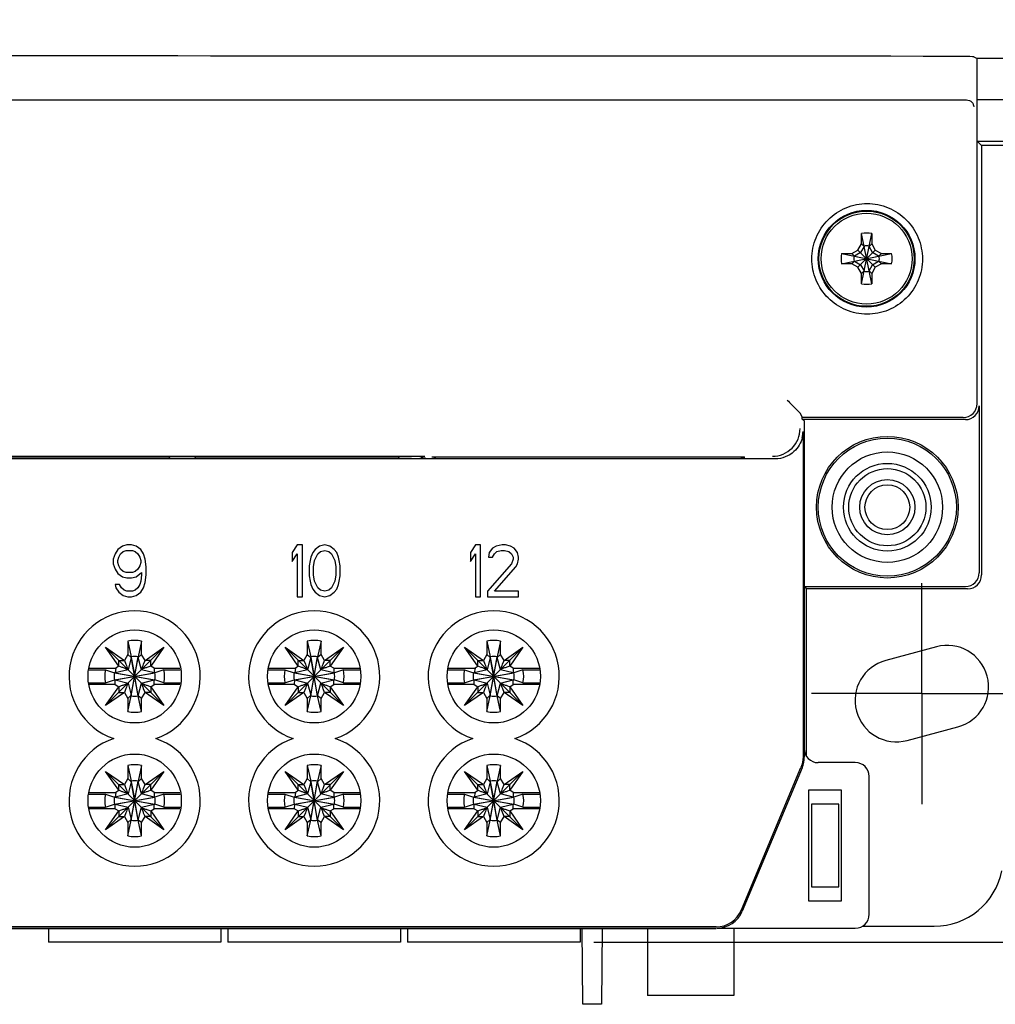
# Model space of a CAD drawing. Header units: millimetres. Extents: x 0 to 594, y 0 to 439.
# Tile 6 of 57: x 155 to 226, y 86 to 158. Entities that reach past the tile are written whole.
import ezdxf

# ---------------------------------------------------------------- set-up
doc = ezdxf.new("R2010")
doc.units = ezdxf.units.MM
doc.header["$LTSCALE"] = 32.67
doc.linetypes.add('CENTER', pattern=[0.6, 0.375, -0.075, 0.075, -0.075])
doc.layers.get('0').update_dxf_attribs({"linetype": 'CONTINUOUS'})
doc.layers.add('02___PRT_ALL_AXES', color=7, linetype='CONTINUOUS')
doc.layers.add('DEFAULT_1', color=7, linetype='CENTER')
doc.styles.get("Standard").update_dxf_attribs({"font": 'txt', "width": 0.8})
doc.dimstyles.new('DIMSTYLE_1', dxfattribs={"dimtxt": 2, "dimasz": 2, "dimexe": 0.18, "dimexo": 0.0625, "dimgap": 0.09, "dimtad": 1, "dimdsep": 46, "dimtxsty": 'Standard', "dimblk": '_FILLED', "dimblk1": '_FILLED', "dimblk2": '_FILLED', "dimcen": 0.09, "dimadec": 0, "dimazin": 0, "dimtp": 0.01, "dimtm": 0.01, "dimtfac": 1, "dimtofl": 0, "dimtmove": 0, "dimatfit": 3, "dimldrblk": '_FILLED', "dimfxl": 0, "dimtolj": 1, "dimarcsym": 0})

# ---------------------------------------------------------------- blocks, each defined once
blk = doc.blocks.new('_FILLED')
at = {"color": 0, "linetype": 'ByBlock'}
blk.add_solid([(0, 0), (-1, 0.25), (-1, -0.25)], dxfattribs=at)
blk = doc.blocks.new('*D37')
at = {"color": 2, "linetype": 'Continuous'}
for p, q in [((191.375, 221.886), (244.155, 221.886)), ((243.155, 221.886), (243.155, 156.386)), ((243.155, 90.886), (243.155, 156.386)), ((196.625, 90.886), (244.155, 90.886))]:
    blk.add_line(p, q, dxfattribs=at)
at = {"color": 2, "linetype": 'Continuous', "xscale": 2, "yscale": 2, "zscale": 2}
for p, rotation in [((243.155, 221.886), 90), ((243.155, 90.886), 270)]:
    blk.add_blockref('_FILLED', p, dxfattribs=dict(at, rotation=rotation))
at = {"color": 2, "linetype": 'Continuous', "insert": (240.655, 156.386), "char_height": 2, "width": 4.8, "attachment_point": 2, "rotation": 90, "line_spacing_factor": 0.9}
blk.add_mtext('131', dxfattribs=at)

msp = doc.modelspace()

# ---------------------------------------------------------------- linework, layer by layer
at = {"color": 7, "linetype": 'Continuous'}
for p, q in [((224.139, 155.004), (224.375, 154.886)), ((230.875, 154.886), (224.375, 154.886)), ((224.375, 129.886), (224.375, 154.886)), ((67.145, 151.886), (223.606, 151.886)), ((228.375, 151.886), (224.375, 151.886)), ((224.375, 148.886), (228.375, 148.886)), ((224.692, 148.57), (224.375, 148.886)), ((228.375, 148.57), (224.692, 148.57)), ((224.692, 148.57), (224.692, 117.478)), ((216.005, 141.459), (216.005, 142.199)), ((216.745, 138.574), (216.005, 142.199)), ((216.005, 138.574), (216.745, 142.199)), ((216.745, 142.199), (216.745, 141.459)), ((215.748, 141.014), (216.005, 141.459)), ((216.19, 141.256), (215.94, 140.822)), ((216.005, 141.459), (216.19, 141.256)), ((216.19, 141.293), (216.19, 141.256)), ((216.56, 139.517), (216.19, 141.256)), ((216.19, 139.517), (216.56, 141.256)), ((216.745, 141.459), (216.56, 141.256)), ((216.56, 141.256), (216.56, 141.293)), ((216.811, 140.822), (216.56, 141.256)), ((216.745, 141.459), (217.002, 141.014)), ((214.563, 140.016), (218.188, 140.756)), ((214.563, 140.756), (215.303, 140.756)), ((214.563, 140.756), (218.188, 140.016)), ((215.303, 140.756), (215.748, 141.014)), ((215.303, 140.756), (215.506, 140.571)), ((215.506, 140.571), (215.469, 140.571)), ((215.94, 140.822), (215.506, 140.571)), ((215.506, 140.201), (217.245, 140.571)), ((215.506, 140.571), (217.245, 140.201)), ((215.748, 141.014), (217.002, 139.759)), ((215.748, 139.759), (217.002, 141.014)), ((217.245, 140.571), (216.811, 140.822)), ((217.002, 141.014), (217.448, 140.756)), ((217.448, 140.756), (217.245, 140.571)), ((217.282, 140.571), (217.245, 140.571)), ((217.448, 140.756), (218.188, 140.756)), ((215.303, 140.016), (214.563, 140.016)), ((215.303, 140.016), (215.506, 140.201)), ((215.748, 139.759), (215.303, 140.016)), ((215.469, 140.201), (215.506, 140.201)), ((215.506, 140.201), (215.94, 139.951)), ((215.94, 139.951), (216.19, 139.517)), ((216.56, 139.517), (216.811, 139.951)), ((216.811, 139.951), (217.245, 140.201)), ((217.448, 140.016), (217.002, 139.759)), ((217.245, 140.201), (217.282, 140.201)), ((217.448, 140.016), (217.245, 140.201)), ((218.188, 140.016), (217.448, 140.016)), ((216.005, 139.314), (215.748, 139.759)), ((216.005, 139.314), (216.19, 139.517)), ((216.005, 138.574), (216.005, 139.314)), ((216.19, 139.517), (216.19, 139.48)), ((216.745, 139.314), (216.56, 139.517)), ((216.56, 139.48), (216.56, 139.517)), ((217.002, 139.759), (216.745, 139.314)), ((216.745, 139.314), (216.745, 138.574)), ((211.56, 129.2), (211.716, 128.886)), ((224.534, 129.728), (224.534, 117.636)), ((223.375, 128.886), (211.716, 128.886)), ((211.716, 128.77), (211.716, 128.886)), ((211.875, 128.612), (211.716, 128.77)), ((223.534, 128.728), (211.759, 128.728)), ((211.875, 104.886), (211.875, 128.612)), ((211.771, 127.869), (211.771, 104.307)), ((184.909, 125.886), (80.98, 125.886)), ((150.17, 126.087), (183.449, 126.087)), ((183.425, 125.923), (150.225, 125.923)), ((165.825, 125.936), (151.225, 125.936)), ((165.825, 125.936), (165.976, 126.087)), ((167.825, 125.936), (167.675, 126.087)), ((182.425, 125.936), (167.825, 125.936)), ((182.576, 126.087), (182.425, 125.936)), ((184.909, 126.008), (184.9, 126.008)), ((184.9, 125.903), (207.55, 125.903)), ((207.541, 126.008), (184.909, 126.008)), ((207.541, 126.008), (207.55, 126.008)), ((209.771, 125.886), (207.541, 125.886)), ((162.151, 119.335), (161.951, 119.016)), ((162.483, 119.574), (162.151, 119.335)), ((162.35, 119.016), (162.55, 119.175)), ((162.816, 119.654), (162.483, 119.574)), ((162.55, 119.175), (162.749, 119.255)), ((162.749, 119.255), (163.215, 119.255)), ((163.148, 119.654), (162.816, 119.654)), ((163.48, 119.574), (163.148, 119.654)), ((163.215, 119.255), (163.414, 119.175)), ((163.414, 119.175), (163.613, 119.016)), ((163.813, 119.335), (163.48, 119.574)), ((164.012, 119.016), (163.813, 119.335)), ((175.148, 119.654), (174.775, 119.095)), ((174.775, 119.095), (174.775, 118.457)), ((175.52, 119.654), (175.148, 119.654)), ((175.52, 115.904), (175.52, 119.654)), ((176.265, 119.095), (176.141, 118.776)), ((176.451, 119.335), (176.265, 119.095)), ((176.761, 119.574), (176.451, 119.335)), ((176.637, 119.016), (176.823, 119.175)), ((177.133, 119.654), (176.761, 119.574)), ((176.823, 119.175), (177.133, 119.255)), ((177.506, 119.574), (177.133, 119.654)), ((177.133, 119.255), (177.444, 119.175)), ((177.444, 119.175), (177.63, 119.016)), ((177.816, 119.335), (177.506, 119.574)), ((178.002, 119.095), (177.816, 119.335)), ((178.126, 118.776), (178.002, 119.095)), ((188.055, 119.654), (187.683, 119.095)), ((187.683, 119.095), (187.683, 118.457)), ((188.428, 119.654), (188.055, 119.654)), ((188.428, 115.904), (188.428, 119.654)), ((189.048, 119.095), (188.986, 118.776)), ((189.297, 119.415), (189.048, 119.095)), ((189.545, 119.574), (189.297, 119.415)), ((189.421, 119.016), (189.607, 119.175)), ((189.979, 119.654), (189.545, 119.574)), ((189.607, 119.175), (189.917, 119.255)), ((189.917, 119.255), (190.165, 119.255)), ((190.227, 119.654), (189.979, 119.654)), ((190.165, 119.255), (190.476, 119.175)), ((190.6, 119.574), (190.227, 119.654)), ((190.476, 119.175), (190.662, 119.016)), ((190.848, 119.415), (190.6, 119.574)), ((191.096, 119.095), (190.848, 119.415)), ((191.158, 118.776), (191.096, 119.095)), ((161.951, 119.016), (161.818, 118.617)), ((161.818, 118.617), (161.818, 118.297)), ((162.151, 118.537), (162.217, 118.776)), ((162.151, 118.377), (162.151, 118.537)), ((162.217, 118.138), (162.151, 118.377)), ((162.217, 118.776), (162.35, 119.016)), ((163.613, 119.016), (163.746, 118.776)), ((163.746, 118.776), (163.813, 118.537)), ((163.813, 118.377), (163.746, 118.138)), ((163.813, 118.537), (163.813, 118.377)), ((164.145, 118.617), (164.012, 119.016)), ((164.212, 118.058), (164.145, 118.617)), ((174.775, 118.457), (175.148, 119.016)), ((175.148, 119.016), (175.148, 115.904)), ((176.078, 118.537), (176.016, 118.138)), ((176.141, 118.776), (176.078, 118.537)), ((176.327, 118.058), (176.389, 118.537)), ((176.389, 118.537), (176.637, 119.016)), ((177.63, 119.016), (177.878, 118.537)), ((177.878, 118.537), (177.94, 118.058)), ((178.188, 118.537), (178.126, 118.776)), ((178.25, 118.138), (178.188, 118.537)), ((187.683, 118.457), (188.055, 119.016)), ((188.055, 119.016), (188.055, 115.904)), ((188.986, 118.776), (189.297, 118.776)), ((189.297, 118.776), (189.421, 119.016)), ((190.662, 119.016), (190.786, 118.776)), ((190.786, 118.617), (190.662, 118.297)), ((190.786, 118.776), (190.786, 118.617)), ((191.096, 118.297), (191.158, 118.617)), ((191.158, 118.617), (191.158, 118.776)), ((161.818, 118.297), (161.951, 117.899)), ((161.951, 117.899), (162.151, 117.579)), ((162.35, 117.899), (162.217, 118.138)), ((162.55, 117.739), (162.35, 117.899)), ((162.749, 117.659), (162.55, 117.739)), ((163.215, 117.659), (162.749, 117.659)), ((163.414, 117.739), (163.215, 117.659)), ((163.613, 117.899), (163.414, 117.739)), ((163.48, 117.34), (163.879, 117.659)), ((163.746, 118.138), (163.613, 117.899)), ((163.879, 117.659), (163.879, 117.5)), ((164.212, 117.5), (164.212, 118.058)), ((176.016, 118.138), (176.016, 117.42)), ((176.327, 117.5), (176.327, 118.058)), ((177.94, 118.058), (177.94, 117.5)), ((178.25, 117.42), (178.25, 118.138)), ((190.662, 118.297), (188.924, 116.303)), ((189.421, 116.303), (190.972, 118.058)), ((190.972, 118.058), (191.096, 118.297)), ((162.151, 117.579), (162.483, 117.34)), ((162.483, 117.34), (162.816, 117.26)), ((162.816, 117.26), (163.148, 117.26)), ((163.148, 117.26), (163.48, 117.34)), ((163.813, 117.021), (163.746, 116.782)), ((163.879, 117.5), (163.813, 117.021)), ((164.145, 116.941), (164.212, 117.5)), ((176.016, 117.42), (176.078, 117.021)), ((176.078, 117.021), (176.141, 116.782)), ((176.389, 117.021), (176.327, 117.5)), ((176.637, 116.542), (176.389, 117.021)), ((177.878, 117.021), (177.63, 116.542)), ((177.94, 117.5), (177.878, 117.021)), ((178.126, 116.782), (178.188, 117.021)), ((178.188, 117.021), (178.25, 117.42)), ((162.284, 116.782), (161.951, 116.782)), ((161.951, 116.782), (162.018, 116.542)), ((162.018, 116.542), (162.217, 116.223)), ((162.417, 116.542), (162.284, 116.782)), ((162.616, 116.383), (162.417, 116.542)), ((162.816, 116.303), (162.616, 116.383)), ((163.215, 116.303), (162.816, 116.303)), ((163.414, 116.383), (163.215, 116.303)), ((163.613, 116.542), (163.414, 116.383)), ((163.746, 116.782), (163.613, 116.542)), ((163.813, 116.223), (164.012, 116.542)), ((164.012, 116.542), (164.145, 116.941)), ((176.141, 116.782), (176.265, 116.462)), ((176.265, 116.462), (176.451, 116.223)), ((176.823, 116.383), (176.637, 116.542)), ((177.133, 116.303), (176.823, 116.383)), ((177.444, 116.383), (177.133, 116.303)), ((177.63, 116.542), (177.444, 116.383)), ((177.816, 116.223), (178.002, 116.462)), ((178.002, 116.462), (178.126, 116.782)), ((188.924, 116.303), (188.924, 115.904)), ((191.158, 116.303), (189.421, 116.303)), ((191.158, 115.904), (191.158, 116.303)), ((211.875, 116.636), (223.534, 116.636)), ((211.875, 116.636), (212.033, 116.478)), ((223.692, 116.478), (212.033, 116.478)), ((212.033, 104.385), (212.033, 116.478)), ((162.217, 116.223), (162.55, 115.984)), ((162.55, 115.984), (162.882, 115.904)), ((162.882, 115.904), (163.148, 115.904)), ((163.148, 115.904), (163.48, 115.984)), ((163.48, 115.984), (163.813, 116.223)), ((175.148, 115.904), (175.52, 115.904)), ((176.451, 116.223), (176.761, 115.984)), ((176.761, 115.984), (177.133, 115.904)), ((177.133, 115.904), (177.506, 115.984)), ((177.506, 115.984), (177.816, 116.223)), ((188.055, 115.904), (188.428, 115.904)), ((188.924, 115.904), (191.158, 115.904)), ((162.875, 112.688), (163.125, 111.555)), ((162.875, 112.688), (162.875, 111.728)), ((163.875, 112.688), (163.625, 111.555)), ((163.875, 111.728), (163.875, 112.688)), ((175.875, 112.688), (176.125, 111.555)), ((175.875, 112.688), (175.875, 111.728)), ((176.875, 112.688), (176.625, 111.555)), ((176.875, 111.728), (176.875, 112.688)), ((188.875, 112.688), (189.125, 111.555)), ((188.875, 112.688), (188.875, 111.728)), ((189.875, 112.688), (189.625, 111.555)), ((189.875, 111.728), (189.875, 112.688)), ((161.261, 112.251), (162.626, 111.295)), ((161.261, 112.251), (165.49, 108.022)), ((162.216, 110.886), (161.261, 112.251)), ((161.261, 108.022), (165.49, 112.251)), ((164.125, 111.295), (165.49, 112.251)), ((165.49, 112.251), (164.534, 110.886)), ((174.261, 112.251), (175.626, 111.295)), ((174.261, 112.251), (178.49, 108.022)), ((175.216, 110.886), (174.261, 112.251)), ((174.261, 108.022), (178.49, 112.251)), ((177.125, 111.295), (178.49, 112.251)), ((178.49, 112.251), (177.534, 110.886)), ((187.261, 112.251), (188.626, 111.295)), ((187.261, 112.251), (191.49, 108.022)), ((188.216, 110.886), (187.261, 112.251)), ((187.261, 108.022), (191.49, 112.251)), ((190.125, 111.295), (191.49, 112.251)), ((191.49, 112.251), (190.534, 110.886)), ((221.434, 112.276), (217.764, 111.292)), ((162.216, 111.295), (162.626, 111.295)), ((162.216, 110.886), (162.216, 111.295)), ((162.875, 111.728), (162.626, 111.295)), ((162.626, 111.295), (162.737, 111.016)), ((162.875, 111.728), (163.125, 111.505)), ((163.125, 111.505), (162.894, 110.618)), ((163.625, 108.718), (163.125, 111.555)), ((163.125, 111.555), (163.125, 111.505)), ((163.125, 108.718), (163.625, 111.555)), ((163.125, 111.505), (163.375, 110.136)), ((163.125, 108.768), (163.625, 111.505)), ((163.875, 111.728), (163.625, 111.505)), ((163.625, 111.505), (163.625, 111.555)), ((163.857, 110.618), (163.625, 111.505)), ((164.125, 111.295), (163.875, 111.728)), ((164.014, 111.016), (164.125, 111.295)), ((164.534, 111.295), (164.125, 111.295)), ((164.534, 110.886), (164.534, 111.295)), ((175.216, 111.295), (175.626, 111.295)), ((175.216, 110.886), (175.216, 111.295)), ((175.875, 111.728), (175.626, 111.295)), ((175.626, 111.295), (175.737, 111.016)), ((175.875, 111.728), (176.125, 111.505)), ((176.125, 111.505), (175.894, 110.618)), ((176.625, 108.718), (176.125, 111.555)), ((176.125, 111.555), (176.125, 111.505)), ((176.125, 108.718), (176.625, 111.555)), ((176.125, 111.505), (176.375, 110.136)), ((176.125, 108.768), (176.625, 111.505)), ((176.875, 111.728), (176.625, 111.505)), ((176.625, 111.505), (176.625, 111.555)), ((176.857, 110.618), (176.625, 111.505)), ((177.125, 111.295), (176.875, 111.728)), ((177.014, 111.016), (177.125, 111.295)), ((177.534, 111.295), (177.125, 111.295)), ((177.534, 110.886), (177.534, 111.295)), ((188.216, 111.295), (188.626, 111.295)), ((188.216, 110.886), (188.216, 111.295)), ((188.875, 111.728), (188.626, 111.295)), ((188.626, 111.295), (188.737, 111.016)), ((188.875, 111.728), (189.125, 111.505)), ((189.125, 111.505), (188.894, 110.618)), ((189.625, 108.718), (189.125, 111.555)), ((189.125, 111.555), (189.125, 111.505)), ((189.125, 108.718), (189.625, 111.555)), ((189.125, 111.505), (189.375, 110.136)), ((189.125, 108.768), (189.625, 111.505)), ((189.875, 111.728), (189.625, 111.505)), ((189.625, 111.505), (189.625, 111.555)), ((189.857, 110.618), (189.625, 111.505)), ((190.125, 111.295), (189.875, 111.728)), ((190.014, 111.016), (190.125, 111.295)), ((190.534, 111.295), (190.125, 111.295)), ((190.534, 110.886), (190.534, 111.295)), ((160.074, 110.601), (161.259, 110.601)), ((160.095, 110.736), (162.021, 110.736)), ((161.259, 110.601), (161.912, 110.386)), ((162.021, 110.736), (161.962, 110.386)), ((162.894, 110.618), (161.962, 110.386)), ((162.236, 110.878), (162.021, 110.736)), ((162.471, 110.785), (162.216, 110.886)), ((164.788, 110.386), (163.857, 110.618)), ((164.534, 110.886), (164.324, 110.803)), ((164.794, 110.736), (164.534, 110.886)), ((164.794, 110.736), (164.788, 110.386)), ((164.794, 110.736), (166.655, 110.736)), ((165.491, 110.601), (164.838, 110.386)), ((165.491, 110.601), (166.677, 110.601)), ((173.074, 110.601), (174.259, 110.601)), ((173.095, 110.736), (175.021, 110.736)), ((174.259, 110.601), (174.912, 110.386)), ((175.021, 110.736), (174.962, 110.386)), ((175.894, 110.618), (174.962, 110.386)), ((175.236, 110.878), (175.021, 110.736)), ((175.471, 110.785), (175.216, 110.886)), ((177.788, 110.386), (176.857, 110.618)), ((177.534, 110.886), (177.324, 110.803)), ((177.794, 110.736), (177.534, 110.886)), ((177.794, 110.736), (177.788, 110.386)), ((177.794, 110.736), (179.655, 110.736)), ((178.491, 110.601), (177.838, 110.386)), ((178.491, 110.601), (179.677, 110.601)), ((186.074, 110.601), (187.259, 110.601)), ((186.095, 110.736), (188.021, 110.736)), ((187.259, 110.601), (187.912, 110.386)), ((188.021, 110.736), (187.962, 110.386)), ((188.894, 110.618), (187.962, 110.386)), ((188.236, 110.878), (188.021, 110.736)), ((188.471, 110.785), (188.216, 110.886)), ((190.788, 110.386), (189.857, 110.618)), ((190.534, 110.886), (190.324, 110.803)), ((190.794, 110.736), (190.534, 110.886)), ((190.794, 110.736), (190.788, 110.386)), ((190.794, 110.736), (192.655, 110.736)), ((191.491, 110.601), (190.838, 110.386)), ((191.491, 110.601), (192.677, 110.601)), ((161.259, 109.672), (161.912, 109.886)), ((161.912, 109.886), (164.838, 110.386)), ((161.962, 110.386), (161.912, 110.386)), ((161.912, 110.386), (164.838, 109.886)), ((161.912, 109.886), (161.962, 109.886)), ((161.957, 109.536), (161.962, 109.886)), ((161.962, 109.886), (164.788, 110.386)), ((161.962, 110.386), (164.788, 109.886)), ((161.962, 109.886), (162.894, 109.655)), ((163.625, 108.723), (163.375, 110.136)), ((163.857, 109.655), (164.788, 109.886)), ((164.838, 110.386), (164.788, 110.386)), ((164.788, 109.886), (164.838, 109.886)), ((164.794, 109.536), (164.788, 109.886)), ((165.491, 109.672), (164.838, 109.886)), ((174.259, 109.672), (174.912, 109.886)), ((174.912, 109.886), (177.838, 110.386)), ((174.962, 110.386), (174.912, 110.386)), ((174.912, 110.386), (177.838, 109.886)), ((174.912, 109.886), (174.962, 109.886)), ((174.957, 109.536), (174.962, 109.886)), ((174.962, 109.886), (177.788, 110.386)), ((174.962, 110.386), (177.788, 109.886)), ((174.962, 109.886), (175.894, 109.655)), ((176.625, 108.723), (176.375, 110.136)), ((176.857, 109.655), (177.788, 109.886)), ((177.838, 110.386), (177.788, 110.386)), ((177.788, 109.886), (177.838, 109.886)), ((177.794, 109.536), (177.788, 109.886)), ((178.491, 109.672), (177.838, 109.886)), ((187.259, 109.672), (187.912, 109.886)), ((187.912, 109.886), (190.838, 110.386)), ((187.962, 110.386), (187.912, 110.386)), ((187.912, 110.386), (190.838, 109.886)), ((187.912, 109.886), (187.962, 109.886)), ((187.957, 109.536), (187.962, 109.886)), ((187.962, 109.886), (190.788, 110.386)), ((187.962, 110.386), (190.788, 109.886)), ((187.962, 109.886), (188.894, 109.655)), ((189.625, 108.723), (189.375, 110.136)), ((189.857, 109.655), (190.788, 109.886)), ((190.838, 110.386), (190.788, 110.386)), ((190.788, 109.886), (190.838, 109.886)), ((190.794, 109.536), (190.788, 109.886)), ((191.491, 109.672), (190.838, 109.886)), ((160.074, 109.672), (161.259, 109.672)), ((161.957, 109.536), (160.095, 109.536)), ((161.261, 108.022), (162.216, 109.387)), ((161.957, 109.536), (162.216, 109.387)), ((162.216, 109.387), (162.427, 109.47)), ((162.216, 109.387), (162.216, 108.978)), ((162.737, 109.257), (162.626, 108.978)), ((162.894, 109.655), (163.125, 108.768)), ((163.625, 108.723), (163.857, 109.655)), ((164.125, 108.978), (164.023, 109.235)), ((164.324, 109.47), (164.534, 109.387)), ((164.534, 109.387), (164.794, 109.536)), ((164.534, 109.387), (165.49, 108.022)), ((164.534, 109.387), (164.534, 108.978)), ((166.655, 109.536), (164.794, 109.536)), ((165.491, 109.672), (166.677, 109.672)), ((173.074, 109.672), (174.259, 109.672)), ((174.957, 109.536), (173.095, 109.536)), ((174.261, 108.022), (175.216, 109.387)), ((174.957, 109.536), (175.216, 109.387)), ((175.216, 109.387), (175.427, 109.47)), ((175.216, 109.387), (175.216, 108.978)), ((175.737, 109.257), (175.626, 108.978)), ((175.894, 109.655), (176.125, 108.768)), ((176.625, 108.723), (176.857, 109.655)), ((177.125, 108.978), (177.023, 109.235)), ((177.324, 109.47), (177.534, 109.387)), ((177.534, 109.387), (177.794, 109.536)), ((177.534, 109.387), (178.49, 108.022)), ((177.534, 109.387), (177.534, 108.978)), ((179.655, 109.536), (177.794, 109.536)), ((178.491, 109.672), (179.677, 109.672)), ((186.074, 109.672), (187.259, 109.672)), ((187.957, 109.536), (186.095, 109.536)), ((187.261, 108.022), (188.216, 109.387)), ((187.957, 109.536), (188.216, 109.387)), ((188.216, 109.387), (188.427, 109.47)), ((188.216, 109.387), (188.216, 108.978)), ((188.737, 109.257), (188.626, 108.978)), ((188.894, 109.655), (189.125, 108.768)), ((189.625, 108.723), (189.857, 109.655)), ((190.125, 108.978), (190.023, 109.235)), ((190.324, 109.47), (190.534, 109.387)), ((190.534, 109.387), (190.794, 109.536)), ((190.534, 109.387), (191.49, 108.022)), ((190.534, 109.387), (190.534, 108.978)), ((192.655, 109.536), (190.794, 109.536)), ((191.491, 109.672), (192.677, 109.672)), ((162.626, 108.978), (161.261, 108.022)), ((162.216, 108.978), (162.626, 108.978)), ((162.626, 108.978), (162.875, 108.545)), ((162.875, 108.545), (163.125, 108.768)), ((162.875, 107.585), (163.125, 108.718)), ((162.875, 108.545), (162.875, 107.585)), ((163.125, 108.768), (163.125, 108.718)), ((163.875, 108.545), (163.625, 108.723)), ((163.625, 108.718), (163.625, 108.723)), ((163.875, 107.585), (163.625, 108.718)), ((163.875, 108.545), (164.125, 108.978)), ((163.875, 107.585), (163.875, 108.545)), ((164.534, 108.978), (164.125, 108.978)), ((165.49, 108.022), (164.125, 108.978)), ((175.626, 108.978), (174.261, 108.022)), ((175.216, 108.978), (175.626, 108.978)), ((175.626, 108.978), (175.875, 108.545)), ((175.875, 108.545), (176.125, 108.768)), ((175.875, 107.585), (176.125, 108.718)), ((175.875, 108.545), (175.875, 107.585)), ((176.125, 108.768), (176.125, 108.718)), ((176.875, 108.545), (176.625, 108.723)), ((176.625, 108.718), (176.625, 108.723)), ((176.875, 107.585), (176.625, 108.718)), ((176.875, 108.545), (177.125, 108.978)), ((176.875, 107.585), (176.875, 108.545)), ((177.534, 108.978), (177.125, 108.978)), ((178.49, 108.022), (177.125, 108.978)), ((188.626, 108.978), (187.261, 108.022)), ((188.216, 108.978), (188.626, 108.978)), ((188.626, 108.978), (188.875, 108.545)), ((188.875, 108.545), (189.125, 108.768)), ((188.875, 107.585), (189.125, 108.718)), ((188.875, 108.545), (188.875, 107.585)), ((189.125, 108.768), (189.125, 108.718)), ((189.875, 108.545), (189.625, 108.723)), ((189.625, 108.718), (189.625, 108.723)), ((189.875, 107.585), (189.625, 108.718)), ((189.875, 108.545), (190.125, 108.978)), ((189.875, 107.585), (189.875, 108.545)), ((190.534, 108.978), (190.125, 108.978)), ((191.49, 108.022), (190.125, 108.978)), ((219.316, 105.497), (222.987, 106.48)), ((211.858, 104.89), (211.858, 104.29)), ((162.875, 103.688), (163.125, 102.555)), ((162.875, 103.688), (162.875, 102.728)), ((163.875, 103.688), (163.625, 102.555)), ((163.875, 102.728), (163.875, 103.688)), ((175.875, 103.688), (176.125, 102.555)), ((175.875, 103.688), (175.875, 102.728)), ((176.875, 103.688), (176.625, 102.555)), ((176.875, 102.728), (176.875, 103.688)), ((188.875, 103.688), (189.125, 102.555)), ((188.875, 103.688), (188.875, 102.728)), ((189.875, 103.688), (189.625, 102.555)), ((189.875, 102.728), (189.875, 103.688)), ((207.318, 93.222), (211.617, 103.538)), ((211.704, 103.521), (207.376, 93.135)), ((215.558, 103.89), (212.858, 103.89)), ((161.261, 103.251), (162.626, 102.295)), ((161.261, 103.251), (165.49, 99.022)), ((162.216, 101.886), (161.261, 103.251)), ((161.261, 99.022), (165.49, 103.251)), ((162.875, 102.728), (162.626, 102.295)), ((162.875, 102.728), (163.125, 102.505)), ((163.875, 102.728), (163.625, 102.505)), ((164.125, 102.295), (163.875, 102.728)), ((164.125, 102.295), (165.49, 103.251)), ((165.49, 103.251), (164.534, 101.886)), ((174.261, 103.251), (175.626, 102.295)), ((174.261, 103.251), (178.49, 99.022)), ((175.216, 101.886), (174.261, 103.251)), ((174.261, 99.022), (178.49, 103.251)), ((175.875, 102.728), (175.626, 102.295)), ((175.875, 102.728), (176.125, 102.505)), ((176.875, 102.728), (176.625, 102.505)), ((177.125, 102.295), (176.875, 102.728)), ((177.125, 102.295), (178.49, 103.251)), ((178.49, 103.251), (177.534, 101.886)), ((187.261, 103.251), (188.626, 102.295)), ((187.261, 103.251), (191.49, 99.022)), ((188.216, 101.886), (187.261, 103.251)), ((187.261, 99.022), (191.49, 103.251)), ((188.875, 102.728), (188.626, 102.295)), ((188.875, 102.728), (189.125, 102.505)), ((189.875, 102.728), (189.625, 102.505)), ((190.125, 102.295), (189.875, 102.728)), ((190.125, 102.295), (191.49, 103.251)), ((191.49, 103.251), (190.534, 101.886)), ((216.558, 92.904), (216.558, 102.89)), ((162.216, 102.295), (162.626, 102.295)), ((162.216, 101.886), (162.216, 102.295)), ((162.626, 102.295), (162.737, 102.016)), ((163.125, 102.505), (162.894, 101.618)), ((163.625, 99.718), (163.125, 102.555)), ((163.125, 102.555), (163.125, 102.505)), ((163.125, 99.718), (163.625, 102.555)), ((163.125, 102.505), (163.375, 101.136)), ((163.125, 99.768), (163.625, 102.505)), ((163.625, 102.505), (163.625, 102.555)), ((163.857, 101.618), (163.625, 102.505)), ((164.014, 102.016), (164.125, 102.295)), ((164.534, 102.295), (164.125, 102.295)), ((164.534, 101.886), (164.534, 102.295)), ((175.216, 102.295), (175.626, 102.295)), ((175.216, 101.886), (175.216, 102.295)), ((175.626, 102.295), (175.737, 102.016)), ((176.125, 102.505), (175.894, 101.618)), ((176.625, 99.718), (176.125, 102.555)), ((176.125, 102.555), (176.125, 102.505)), ((176.125, 99.718), (176.625, 102.555)), ((176.125, 102.505), (176.375, 101.136)), ((176.125, 99.768), (176.625, 102.505)), ((176.625, 102.505), (176.625, 102.555)), ((176.857, 101.618), (176.625, 102.505)), ((177.014, 102.016), (177.125, 102.295)), ((177.534, 102.295), (177.125, 102.295)), ((177.534, 101.886), (177.534, 102.295)), ((188.216, 102.295), (188.626, 102.295)), ((188.216, 101.886), (188.216, 102.295)), ((188.626, 102.295), (188.737, 102.016)), ((189.125, 102.505), (188.894, 101.618)), ((189.625, 99.718), (189.125, 102.555)), ((189.125, 102.555), (189.125, 102.505)), ((189.125, 99.718), (189.625, 102.555)), ((189.125, 102.505), (189.375, 101.136)), ((189.125, 99.768), (189.625, 102.505)), ((189.625, 102.505), (189.625, 102.555)), ((189.857, 101.618), (189.625, 102.505)), ((190.014, 102.016), (190.125, 102.295)), ((190.534, 102.295), (190.125, 102.295)), ((190.534, 101.886), (190.534, 102.295)), ((160.074, 101.601), (161.259, 101.601)), ((160.095, 101.736), (162.021, 101.736)), ((161.259, 101.601), (161.912, 101.386)), ((161.912, 100.886), (164.838, 101.386)), ((161.962, 101.386), (161.912, 101.386)), ((161.912, 101.386), (164.838, 100.886)), ((162.021, 101.736), (161.962, 101.386)), ((162.894, 101.618), (161.962, 101.386)), ((161.962, 100.886), (164.788, 101.386)), ((161.962, 101.386), (164.788, 100.886)), ((162.236, 101.878), (162.021, 101.736)), ((162.471, 101.785), (162.216, 101.886)), ((164.788, 101.386), (163.857, 101.618)), ((164.534, 101.886), (164.324, 101.803)), ((164.794, 101.736), (164.534, 101.886)), ((164.794, 101.736), (164.788, 101.386)), ((164.838, 101.386), (164.788, 101.386)), ((164.794, 101.736), (166.655, 101.736)), ((165.491, 101.601), (164.838, 101.386)), ((165.491, 101.601), (166.677, 101.601)), ((173.074, 101.601), (174.259, 101.601)), ((173.095, 101.736), (175.021, 101.736)), ((174.259, 101.601), (174.912, 101.386)), ((174.912, 100.886), (177.838, 101.386)), ((174.962, 101.386), (174.912, 101.386)), ((174.912, 101.386), (177.838, 100.886)), ((175.021, 101.736), (174.962, 101.386)), ((175.894, 101.618), (174.962, 101.386)), ((174.962, 100.886), (177.788, 101.386)), ((174.962, 101.386), (177.788, 100.886)), ((175.236, 101.878), (175.021, 101.736)), ((175.471, 101.785), (175.216, 101.886)), ((177.788, 101.386), (176.857, 101.618)), ((177.534, 101.886), (177.324, 101.803)), ((177.794, 101.736), (177.534, 101.886)), ((177.794, 101.736), (177.788, 101.386)), ((177.838, 101.386), (177.788, 101.386)), ((177.794, 101.736), (179.655, 101.736)), ((178.491, 101.601), (177.838, 101.386)), ((178.491, 101.601), (179.677, 101.601)), ((186.074, 101.601), (187.259, 101.601)), ((186.095, 101.736), (188.021, 101.736)), ((187.259, 101.601), (187.912, 101.386)), ((187.912, 100.886), (190.838, 101.386)), ((187.962, 101.386), (187.912, 101.386)), ((187.912, 101.386), (190.838, 100.886)), ((188.021, 101.736), (187.962, 101.386)), ((188.894, 101.618), (187.962, 101.386)), ((187.962, 100.886), (190.788, 101.386)), ((187.962, 101.386), (190.788, 100.886)), ((188.236, 101.878), (188.021, 101.736)), ((188.471, 101.785), (188.216, 101.886)), ((190.788, 101.386), (189.857, 101.618)), ((190.534, 101.886), (190.324, 101.803)), ((190.794, 101.736), (190.534, 101.886)), ((190.794, 101.736), (190.788, 101.386)), ((190.838, 101.386), (190.788, 101.386)), ((190.794, 101.736), (192.655, 101.736)), ((191.491, 101.601), (190.838, 101.386)), ((191.491, 101.601), (192.677, 101.601)), ((214.558, 101.89), (212.158, 101.89)), ((212.158, 101.89), (212.158, 93.89)), ((214.558, 93.89), (214.558, 101.89)), ((160.074, 100.672), (161.259, 100.672)), ((161.259, 100.672), (161.912, 100.886)), ((161.912, 100.886), (161.962, 100.886)), ((161.957, 100.536), (161.962, 100.886)), ((161.962, 100.886), (162.894, 100.655)), ((162.894, 100.655), (163.125, 99.768)), ((163.625, 99.723), (163.375, 101.136)), ((163.625, 99.723), (163.857, 100.655)), ((163.857, 100.655), (164.788, 100.886)), ((164.788, 100.886), (164.838, 100.886)), ((164.794, 100.536), (164.788, 100.886)), ((165.491, 100.672), (164.838, 100.886)), ((165.491, 100.672), (166.677, 100.672)), ((173.074, 100.672), (174.259, 100.672)), ((174.259, 100.672), (174.912, 100.886)), ((174.912, 100.886), (174.962, 100.886)), ((174.957, 100.536), (174.962, 100.886)), ((174.962, 100.886), (175.894, 100.655)), ((175.894, 100.655), (176.125, 99.768)), ((176.625, 99.723), (176.375, 101.136)), ((176.625, 99.723), (176.857, 100.655)), ((176.857, 100.655), (177.788, 100.886)), ((177.788, 100.886), (177.838, 100.886)), ((177.794, 100.536), (177.788, 100.886)), ((178.491, 100.672), (177.838, 100.886)), ((178.491, 100.672), (179.677, 100.672)), ((186.074, 100.672), (187.259, 100.672)), ((187.259, 100.672), (187.912, 100.886)), ((187.912, 100.886), (187.962, 100.886)), ((187.957, 100.536), (187.962, 100.886)), ((187.962, 100.886), (188.894, 100.655)), ((188.894, 100.655), (189.125, 99.768)), ((189.625, 99.723), (189.375, 101.136)), ((189.625, 99.723), (189.857, 100.655)), ((189.857, 100.655), (190.788, 100.886)), ((190.788, 100.886), (190.838, 100.886)), ((190.794, 100.536), (190.788, 100.886)), ((191.491, 100.672), (190.838, 100.886)), ((191.491, 100.672), (192.677, 100.672)), ((214.375, 100.886), (212.375, 100.886)), ((212.375, 100.886), (212.375, 94.886)), ((214.375, 94.886), (214.375, 100.886)), ((161.957, 100.536), (160.095, 100.536)), ((161.261, 99.022), (162.216, 100.387)), ((162.626, 99.978), (161.261, 99.022)), ((161.957, 100.536), (162.216, 100.387)), ((162.216, 100.387), (162.427, 100.47)), ((162.216, 100.387), (162.216, 99.978)), ((162.216, 99.978), (162.626, 99.978)), ((162.737, 100.257), (162.626, 99.978)), ((162.626, 99.978), (162.875, 99.545)), ((163.875, 99.545), (164.125, 99.978)), ((164.125, 99.978), (164.023, 100.235)), ((164.534, 99.978), (164.125, 99.978)), ((165.49, 99.022), (164.125, 99.978)), ((164.324, 100.47), (164.534, 100.387)), ((164.534, 100.387), (164.794, 100.536)), ((164.534, 100.387), (165.49, 99.022)), ((164.534, 100.387), (164.534, 99.978)), ((166.655, 100.536), (164.794, 100.536)), ((174.957, 100.536), (173.095, 100.536)), ((174.261, 99.022), (175.216, 100.387)), ((175.626, 99.978), (174.261, 99.022)), ((174.957, 100.536), (175.216, 100.387)), ((175.216, 100.387), (175.427, 100.47)), ((175.216, 100.387), (175.216, 99.978)), ((175.216, 99.978), (175.626, 99.978)), ((175.737, 100.257), (175.626, 99.978)), ((175.626, 99.978), (175.875, 99.545)), ((176.875, 99.545), (177.125, 99.978)), ((177.125, 99.978), (177.023, 100.235)), ((177.534, 99.978), (177.125, 99.978)), ((178.49, 99.022), (177.125, 99.978)), ((177.324, 100.47), (177.534, 100.387)), ((177.534, 100.387), (177.794, 100.536)), ((177.534, 100.387), (178.49, 99.022)), ((177.534, 100.387), (177.534, 99.978)), ((179.655, 100.536), (177.794, 100.536)), ((187.957, 100.536), (186.095, 100.536)), ((187.261, 99.022), (188.216, 100.387)), ((188.626, 99.978), (187.261, 99.022)), ((187.957, 100.536), (188.216, 100.387)), ((188.216, 100.387), (188.427, 100.47)), ((188.216, 100.387), (188.216, 99.978)), ((188.216, 99.978), (188.626, 99.978)), ((188.737, 100.257), (188.626, 99.978)), ((188.626, 99.978), (188.875, 99.545)), ((189.875, 99.545), (190.125, 99.978)), ((190.125, 99.978), (190.023, 100.235)), ((190.534, 99.978), (190.125, 99.978)), ((191.49, 99.022), (190.125, 99.978)), ((190.324, 100.47), (190.534, 100.387)), ((190.534, 100.387), (190.794, 100.536)), ((190.534, 100.387), (191.49, 99.022)), ((190.534, 100.387), (190.534, 99.978)), ((192.655, 100.536), (190.794, 100.536)), ((162.875, 99.545), (163.125, 99.768)), ((162.875, 98.585), (163.125, 99.718)), ((162.875, 99.545), (162.875, 98.585)), ((163.125, 99.768), (163.125, 99.718)), ((163.875, 99.545), (163.625, 99.723)), ((163.625, 99.718), (163.625, 99.723)), ((163.875, 98.585), (163.625, 99.718)), ((163.875, 98.585), (163.875, 99.545)), ((175.875, 99.545), (176.125, 99.768)), ((175.875, 98.585), (176.125, 99.718)), ((175.875, 99.545), (175.875, 98.585)), ((176.125, 99.768), (176.125, 99.718)), ((176.875, 99.545), (176.625, 99.723)), ((176.625, 99.718), (176.625, 99.723)), ((176.875, 98.585), (176.625, 99.718)), ((176.875, 98.585), (176.875, 99.545)), ((188.875, 99.545), (189.125, 99.768)), ((188.875, 98.585), (189.125, 99.718)), ((188.875, 99.545), (188.875, 98.585)), ((189.125, 99.768), (189.125, 99.718)), ((189.875, 99.545), (189.625, 99.723)), ((189.625, 99.718), (189.625, 99.723)), ((189.875, 98.585), (189.625, 99.718)), ((189.875, 98.585), (189.875, 99.545)), ((212.375, 94.886), (214.375, 94.886)), ((212.158, 93.89), (214.558, 93.89)), ((205.472, 91.991), (85.278, 91.991)), ((216.08, 92.044), (221.276, 92.044)), ((85.278, 91.895), (205.472, 91.895)), ((85.278, 91.886), (205.472, 91.886)), ((157.125, 91.895), (157.125, 90.886)), ((169.625, 91.895), (169.625, 90.886)), ((170.125, 91.895), (170.125, 90.886)), ((182.625, 91.895), (182.625, 90.886)), ((183.125, 91.895), (183.125, 90.886)), ((195.625, 91.895), (195.625, 90.886)), ((195.82, 86.386), (195.772, 91.886)), ((197.228, 91.886), (197.18, 86.386)), ((205.53, 91.904), (215.558, 91.904)), ((169.625, 90.886), (157.125, 90.886)), ((182.625, 90.886), (170.125, 90.886)), ((195.625, 90.886), (183.125, 90.886)), ((197.18, 86.386), (195.82, 86.386))]:
    msp.add_line(p, q, dxfattribs=at)
for points in [[(183.449, 126.087), (183.705, 126.086), (183.823, 126.086)], [(183.823, 126.086), (184.03, 126.085), (184.117, 126.084)], [(184.117, 126.084), (184.258, 126.083), (184.31, 126.082), (184.349, 126.081), (184.376, 126.08), (184.383, 126.08)]]:
    msp.add_lwpolyline(points, dxfattribs=at)
for centre, radius in [((216.375, 140.386), 3.5), ((216.375, 140.386), 3.45), ((216.375, 140.386), 3.293), ((217.875, 122.386), 5.127), ((217.875, 122.386), 5), ((217.875, 122.386), 4), ((217.875, 122.386), 3.175), ((217.875, 122.386), 2.794), ((217.875, 122.386), 2), ((217.875, 122.386), 1.621), ((163.375, 110.136), 3.375), ((176.375, 110.136), 3.375), ((189.375, 110.136), 3.375), ((163.375, 101.136), 3.375), ((176.375, 101.136), 3.375), ((189.375, 101.136), 3.375)]:
    msp.add_circle(centre, radius, dxfattribs=at)
for centre, radius, start, end in [((216.375, 140.386), 1.85, 78.46304, 101.53696), ((216.375, 140.386), 0.925, 78.46304, 101.53696), ((216.375, 140.386), 1.85, 168.46304, 191.53696), ((216.375, 140.386), 0.925, 168.46304, 191.53696), ((216.375, 140.386), 0.925, 348.46304, 11.53696), ((216.375, 140.386), 1.85, 348.46304, 11.53696), ((216.375, 140.386), 0.925, 258.46304, 281.53696), ((216.375, 140.386), 1.85, 258.46304, 281.53696), ((209.561, 128.079), 1.999, 269.98356, 0.01744), ((209.792, 127.887), 1.979, 346.83305, 359.46708), ((183.411, 248.168), 122.245, 270.00677, 270.15133), ((183.537, 201.61), 75.687, 270.14885, 270.3607), ((184.891, 126.404), 0.502, 271.06147, 274.41094), ((184.89, 126.41), 0.507, 274.48577, 306.26905), ((163.375, 110.136), 4.75, 288.67172, 251.32828), ((176.375, 110.136), 4.75, 288.67172, 251.32828), ((189.375, 110.136), 4.75, 288.67172, 251.32828), ((163.375, 110.136), 2.6, 78.91251, 101.08749), ((176.375, 110.136), 2.6, 78.91251, 101.08749), ((189.375, 110.136), 2.6, 78.91251, 101.08749), ((222.211, 109.378), 3, 285, 105), ((163.375, 110.136), 1.44, 80.00216, 99.99784), ((176.375, 110.136), 1.44, 80.00216, 99.99784), ((189.375, 110.136), 1.44, 80.00216, 99.99784), ((218.54, 108.395), 3, 105, 285), ((163.339, 110.136), 2.131, 167.41774, 192.58226), ((163.412, 110.136), 2.131, 347.41774, 12.58226), ((176.339, 110.136), 2.131, 167.41774, 192.58226), ((176.412, 110.136), 2.131, 347.41774, 12.58226), ((189.339, 110.136), 2.131, 167.41774, 192.58226), ((189.412, 110.136), 2.131, 347.41774, 12.58226), ((163.375, 110.136), 1.484, 170.30399, 189.69601), ((163.375, 110.136), 1.484, 350.30399, 9.69601), ((176.375, 110.136), 1.484, 170.30399, 189.69601), ((176.375, 110.136), 1.484, 350.30399, 9.69601), ((189.375, 110.136), 1.484, 170.30399, 189.69601), ((189.375, 110.136), 1.484, 350.30399, 9.69601), ((163.375, 110.136), 1.44, 260.00216, 279.99784), ((176.375, 110.136), 1.44, 260.00216, 279.99784), ((189.375, 110.136), 1.44, 260.00216, 279.99784), ((163.375, 110.136), 2.6, 258.91251, 281.08749), ((176.375, 110.136), 2.6, 258.91251, 281.08749), ((189.375, 110.136), 2.6, 258.91251, 281.08749), ((163.375, 101.136), 4.75, 108.67172, 71.32828), ((176.375, 101.136), 4.75, 108.67172, 71.32828), ((189.375, 101.136), 4.75, 108.67172, 71.32828), ((163.375, 101.136), 2.6, 78.91251, 101.08749), ((176.375, 101.136), 2.6, 78.91251, 101.08749), ((189.375, 101.136), 2.6, 78.91251, 101.08749), ((215.558, 102.89), 1, 0, 90), ((163.375, 101.136), 1.44, 80.00216, 99.99784), ((176.375, 101.136), 1.44, 80.00216, 99.99784), ((189.375, 101.136), 1.44, 80.00216, 99.99784), ((163.339, 101.136), 2.131, 167.41774, 192.58226), ((163.375, 101.136), 1.484, 170.30399, 189.69601), ((163.375, 101.136), 1.484, 350.30399, 9.69601), ((163.412, 101.136), 2.131, 347.41774, 12.58226), ((176.339, 101.136), 2.131, 167.41774, 192.58226), ((176.375, 101.136), 1.484, 170.30399, 189.69601), ((176.375, 101.136), 1.484, 350.30399, 9.69601), ((176.412, 101.136), 2.131, 347.41774, 12.58226), ((189.339, 101.136), 2.131, 167.41774, 192.58226), ((189.375, 101.136), 1.484, 170.30399, 189.69601), ((189.375, 101.136), 1.484, 350.30399, 9.69601), ((189.412, 101.136), 2.131, 347.41774, 12.58226), ((163.375, 101.136), 1.44, 260.00216, 279.99784), ((176.375, 101.136), 1.44, 260.00216, 279.99784), ((189.375, 101.136), 1.44, 260.00216, 279.99784), ((163.375, 101.136), 2.6, 258.91251, 281.08749), ((176.375, 101.136), 2.6, 258.91251, 281.08749), ((189.375, 101.136), 2.6, 258.91251, 281.08749), ((205.472, 93.991), 2, 270.00323, 337.3769), ((215.558, 92.904), 1, 270, 360)]:
    msp.add_arc(centre, radius, start, end, dxfattribs=at)
for centre, major_axis, ratio, start_param, end_param in [((145.375, 147.024), (921.5, 0), 0.008727, 1.489219, 1.652374), ((220.14, 155.004), (4, 0), 0.008727, 0.017453, 1.489219), ((223.375, 129.886), (-0.707, 0.707), 0.999924, 2.356233, 3.926953), ((223.375, 129.887), (0.707, -0.707), 0.999695, -0.785246, 0.785246), ((223.534, 129.728), (0.707, -0.707), 0.999924, -0.78536, 0.78536), ((223.534, 117.636), (0.707, -0.707), 0.999924, -0.78536, 0.78536), ((223.692, 117.479), (0.707, -0.707), 0.999924, -0.78536, 0.78536), ((212.858, 104.89), (1, 0), 0.999962, -3.141593, -1.570796), ((209.858, 104.29), (1.961, -0.392), 0.99996, -0.197388, 0.197388), ((221.276, 97.045), (0, 5), 0.999962, 3.141593, 4.514993), ((205.53, 93.904), (-1.109, 1.664), 0.999945, -3.72957, -2.553615)]:
    msp.add_ellipse(centre, major_axis=major_axis, ratio=ratio, start_param=start_param, end_param=end_param, dxfattribs=at)
for points, knots in [([(223.606, 151.886), (223.749, 151.886), (224.023, 151.769), (224.133, 151.505), (224.139, 151.386)], [0, 0, 0, 0, 0.546687, 1, 1, 1, 1]), ([(212.412, 140.369), (212.411, 140.891), (212.62, 141.945), (213.513, 143.278), (214.846, 144.169), (216.418, 144.479), (217.988, 144.166), (219.318, 143.274), (220.207, 141.943), (220.415, 140.89), (220.416, 140.369)], [0, 0, 0, 0, 0.125176, 0.25038, 0.37545, 0.500352, 0.625163, 0.75, 0.874932, 1, 1, 1, 1]), ([(220.416, 140.369), (220.416, 139.848), (220.207, 138.793), (219.315, 137.461), (217.98, 136.57), (216.408, 136.26), (214.838, 136.574), (213.509, 137.465), (212.62, 138.796), (212.412, 139.848), (212.412, 140.369)], [0, 0, 0, 0, 0.125185, 0.250414, 0.375535, 0.500472, 0.625268, 0.75005, 0.874936, 1, 1, 1, 1]), ([(210.63, 130.136), (210.735, 130.031), (210.89, 129.876), (211.09, 129.674), (211.228, 129.536), (211.35, 129.413), (211.44, 129.323), (211.497, 129.264), (211.529, 129.233), (211.547, 129.212), (211.558, 129.203), (211.56, 129.2)], [0, 0, 0, 0, 0.337718, 0.497545, 0.64696, 0.780891, 0.891932, 0.935505, 0.969146, 0.9912, 1, 1, 1, 1]), ([(211.719, 127.437), (211.629, 127.052), (211.16, 126.242), (210.253, 125.886), (209.771, 125.886)], [0, 0, 0, 0, 0.450792, 1, 1, 1, 1]), ([(184.425, 125.932), (184.425, 125.929), (184.411, 125.933), (184.395, 125.928), (184.358, 125.929), (184.313, 125.928), (184.253, 125.927), (184.152, 125.926), (184.071, 125.925), (184.014, 125.925)], [0, 0, 0, 0, 0.017077, 0.067392, 0.15032, 0.264775, 0.409071, 0.581408, 1, 1, 1, 1]), ([(207.55, 125.903), (207.474, 125.904), (207.37, 125.931), (207.282, 125.985), (207.261, 126)], [0, 0, 0, 0, 0.740596, 1, 1, 1, 1]), ([(162.891, 110.62), (162.822, 110.652), (162.718, 110.698), (162.577, 110.752), (162.506, 110.775), (162.471, 110.785)], [0, 0, 0, 0, 0.506552, 0.755207, 1, 1, 1, 1]), ([(162.737, 111.016), (162.758, 110.949), (162.806, 110.816), (162.862, 110.686), (162.891, 110.62)], [0, 0, 0, 0, 0.494443, 1, 1, 1, 1]), ([(163.859, 110.62), (163.889, 110.686), (163.945, 110.816), (163.993, 110.949), (164.014, 111.016)], [0, 0, 0, 0, 0.505557, 1, 1, 1, 1]), ([(164.324, 110.803), (164.285, 110.791), (164.207, 110.765), (164.051, 110.706), (163.936, 110.656), (163.859, 110.62)], [0, 0, 0, 0, 0.244882, 0.493534, 1, 1, 1, 1]), ([(175.891, 110.62), (175.822, 110.652), (175.718, 110.698), (175.577, 110.752), (175.506, 110.775), (175.471, 110.785)], [0, 0, 0, 0, 0.506552, 0.755207, 1, 1, 1, 1]), ([(175.737, 111.016), (175.758, 110.949), (175.806, 110.816), (175.862, 110.686), (175.891, 110.62)], [0, 0, 0, 0, 0.494443, 1, 1, 1, 1]), ([(176.859, 110.62), (176.889, 110.686), (176.945, 110.816), (176.993, 110.949), (177.014, 111.016)], [0, 0, 0, 0, 0.505557, 1, 1, 1, 1]), ([(177.324, 110.803), (177.285, 110.791), (177.207, 110.765), (177.051, 110.706), (176.936, 110.656), (176.859, 110.62)], [0, 0, 0, 0, 0.244882, 0.493534, 1, 1, 1, 1]), ([(188.891, 110.62), (188.822, 110.652), (188.718, 110.698), (188.577, 110.752), (188.506, 110.775), (188.471, 110.785)], [0, 0, 0, 0, 0.506552, 0.755207, 1, 1, 1, 1]), ([(188.737, 111.016), (188.758, 110.949), (188.806, 110.816), (188.862, 110.686), (188.891, 110.62)], [0, 0, 0, 0, 0.494443, 1, 1, 1, 1]), ([(189.859, 110.62), (189.889, 110.686), (189.945, 110.816), (189.993, 110.949), (190.014, 111.016)], [0, 0, 0, 0, 0.505557, 1, 1, 1, 1]), ([(190.324, 110.803), (190.285, 110.791), (190.207, 110.765), (190.051, 110.706), (189.936, 110.656), (189.859, 110.62)], [0, 0, 0, 0, 0.244882, 0.493534, 1, 1, 1, 1]), ([(162.427, 109.47), (162.466, 109.482), (162.544, 109.507), (162.699, 109.567), (162.815, 109.617), (162.891, 109.652)], [0, 0, 0, 0, 0.244882, 0.493534, 1, 1, 1, 1]), ([(162.891, 109.652), (162.862, 109.587), (162.806, 109.457), (162.758, 109.324), (162.737, 109.257)], [0, 0, 0, 0, 0.505557, 1, 1, 1, 1]), ([(164.023, 109.235), (164.001, 109.306), (163.95, 109.447), (163.891, 109.584), (163.859, 109.652)], [0, 0, 0, 0, 0.493911, 1, 1, 1, 1]), ([(163.859, 109.652), (163.936, 109.617), (164.051, 109.567), (164.207, 109.507), (164.285, 109.482), (164.324, 109.47)], [0, 0, 0, 0, 0.506466, 0.755118, 1, 1, 1, 1]), ([(175.427, 109.47), (175.466, 109.482), (175.544, 109.507), (175.699, 109.567), (175.815, 109.617), (175.891, 109.652)], [0, 0, 0, 0, 0.244882, 0.493534, 1, 1, 1, 1]), ([(175.891, 109.652), (175.862, 109.587), (175.806, 109.457), (175.758, 109.324), (175.737, 109.257)], [0, 0, 0, 0, 0.505557, 1, 1, 1, 1]), ([(177.023, 109.235), (177.001, 109.306), (176.95, 109.447), (176.891, 109.584), (176.859, 109.652)], [0, 0, 0, 0, 0.493911, 1, 1, 1, 1]), ([(176.859, 109.652), (176.936, 109.617), (177.051, 109.567), (177.207, 109.507), (177.285, 109.482), (177.324, 109.47)], [0, 0, 0, 0, 0.506466, 0.755118, 1, 1, 1, 1]), ([(188.427, 109.47), (188.466, 109.482), (188.544, 109.507), (188.699, 109.567), (188.815, 109.617), (188.891, 109.652)], [0, 0, 0, 0, 0.244882, 0.493534, 1, 1, 1, 1]), ([(188.891, 109.652), (188.862, 109.587), (188.806, 109.457), (188.758, 109.324), (188.737, 109.257)], [0, 0, 0, 0, 0.505557, 1, 1, 1, 1]), ([(190.023, 109.235), (190.001, 109.306), (189.95, 109.447), (189.891, 109.584), (189.859, 109.652)], [0, 0, 0, 0, 0.493911, 1, 1, 1, 1]), ([(189.859, 109.652), (189.936, 109.617), (190.051, 109.567), (190.207, 109.507), (190.285, 109.482), (190.324, 109.47)], [0, 0, 0, 0, 0.506466, 0.755118, 1, 1, 1, 1]), ([(162.737, 102.016), (162.758, 101.949), (162.806, 101.816), (162.862, 101.686), (162.891, 101.62)], [0, 0, 0, 0, 0.494443, 1, 1, 1, 1]), ([(163.859, 101.62), (163.889, 101.686), (163.945, 101.816), (163.993, 101.949), (164.014, 102.016)], [0, 0, 0, 0, 0.505557, 1, 1, 1, 1]), ([(175.737, 102.016), (175.758, 101.949), (175.806, 101.816), (175.862, 101.686), (175.891, 101.62)], [0, 0, 0, 0, 0.494443, 1, 1, 1, 1]), ([(176.859, 101.62), (176.889, 101.686), (176.945, 101.816), (176.993, 101.949), (177.014, 102.016)], [0, 0, 0, 0, 0.505557, 1, 1, 1, 1]), ([(188.737, 102.016), (188.758, 101.949), (188.806, 101.816), (188.862, 101.686), (188.891, 101.62)], [0, 0, 0, 0, 0.494443, 1, 1, 1, 1]), ([(189.859, 101.62), (189.889, 101.686), (189.945, 101.816), (189.993, 101.949), (190.014, 102.016)], [0, 0, 0, 0, 0.505557, 1, 1, 1, 1]), ([(162.891, 101.62), (162.822, 101.652), (162.718, 101.698), (162.577, 101.752), (162.506, 101.775), (162.471, 101.785)], [0, 0, 0, 0, 0.506552, 0.755207, 1, 1, 1, 1]), ([(164.324, 101.803), (164.285, 101.791), (164.207, 101.765), (164.051, 101.706), (163.936, 101.656), (163.859, 101.62)], [0, 0, 0, 0, 0.244882, 0.493534, 1, 1, 1, 1]), ([(175.891, 101.62), (175.822, 101.652), (175.718, 101.698), (175.577, 101.752), (175.506, 101.775), (175.471, 101.785)], [0, 0, 0, 0, 0.506552, 0.755207, 1, 1, 1, 1]), ([(177.324, 101.803), (177.285, 101.791), (177.207, 101.765), (177.051, 101.706), (176.936, 101.656), (176.859, 101.62)], [0, 0, 0, 0, 0.244882, 0.493534, 1, 1, 1, 1]), ([(188.891, 101.62), (188.822, 101.652), (188.718, 101.698), (188.577, 101.752), (188.506, 101.775), (188.471, 101.785)], [0, 0, 0, 0, 0.506552, 0.755207, 1, 1, 1, 1]), ([(190.324, 101.803), (190.285, 101.791), (190.207, 101.765), (190.051, 101.706), (189.936, 101.656), (189.859, 101.62)], [0, 0, 0, 0, 0.244882, 0.493534, 1, 1, 1, 1]), ([(162.427, 100.47), (162.466, 100.482), (162.544, 100.507), (162.699, 100.567), (162.815, 100.617), (162.891, 100.652)], [0, 0, 0, 0, 0.244882, 0.493534, 1, 1, 1, 1]), ([(162.891, 100.652), (162.862, 100.587), (162.806, 100.457), (162.758, 100.324), (162.737, 100.257)], [0, 0, 0, 0, 0.505557, 1, 1, 1, 1]), ([(164.023, 100.235), (164.001, 100.306), (163.95, 100.447), (163.891, 100.584), (163.859, 100.652)], [0, 0, 0, 0, 0.493911, 1, 1, 1, 1]), ([(163.859, 100.652), (163.936, 100.617), (164.051, 100.567), (164.207, 100.507), (164.285, 100.482), (164.324, 100.47)], [0, 0, 0, 0, 0.506466, 0.755118, 1, 1, 1, 1]), ([(175.427, 100.47), (175.466, 100.482), (175.544, 100.507), (175.699, 100.567), (175.815, 100.617), (175.891, 100.652)], [0, 0, 0, 0, 0.244882, 0.493534, 1, 1, 1, 1]), ([(175.891, 100.652), (175.862, 100.587), (175.806, 100.457), (175.758, 100.324), (175.737, 100.257)], [0, 0, 0, 0, 0.505557, 1, 1, 1, 1]), ([(177.023, 100.235), (177.001, 100.306), (176.95, 100.447), (176.891, 100.584), (176.859, 100.652)], [0, 0, 0, 0, 0.493911, 1, 1, 1, 1]), ([(176.859, 100.652), (176.936, 100.617), (177.051, 100.567), (177.207, 100.507), (177.285, 100.482), (177.324, 100.47)], [0, 0, 0, 0, 0.506466, 0.755118, 1, 1, 1, 1]), ([(188.427, 100.47), (188.466, 100.482), (188.544, 100.507), (188.699, 100.567), (188.815, 100.617), (188.891, 100.652)], [0, 0, 0, 0, 0.244882, 0.493534, 1, 1, 1, 1]), ([(188.891, 100.652), (188.862, 100.587), (188.806, 100.457), (188.758, 100.324), (188.737, 100.257)], [0, 0, 0, 0, 0.505557, 1, 1, 1, 1]), ([(190.023, 100.235), (190.001, 100.306), (189.95, 100.447), (189.891, 100.584), (189.859, 100.652)], [0, 0, 0, 0, 0.493911, 1, 1, 1, 1]), ([(189.859, 100.652), (189.936, 100.617), (190.051, 100.567), (190.207, 100.507), (190.285, 100.482), (190.324, 100.47)], [0, 0, 0, 0, 0.506466, 0.755118, 1, 1, 1, 1])]:
    msp.add_open_spline(points, degree=3, knots=knots, dxfattribs=at)
for points in [[(184.425, 125.932), (184.3, 125.932), (184.168, 125.985), (184.078, 126.072)], [(211.771, 104.307), (211.771, 104.046), (211.718, 103.779), (211.617, 103.538)]]:
    msp.add_open_spline(points, degree=3, dxfattribs=at)
at = {"layer": '02___PRT_ALL_AXES', "color": 7, "linetype": 'Continuous'}
for p, q in [((200.5, 91.886), (200.5, 87.036)), ((206.75, 91.886), (206.75, 87.036)), ((206.75, 87.036), (200.5, 87.036))]:
    msp.add_line(p, q, dxfattribs=at)
at = {"layer": 'DEFAULT_1', "color": 2, "linetype": 'CENTER'}
for q in [(220.375, 116.886), (212.375, 108.886), (228.375, 108.886), (220.375, 100.886)]:
    msp.add_line((220.375, 108.886), q, dxfattribs=at)

# ---------------------------------------------------------------- dimensions: what is measured, and where the dimension line sits
at = {"color": 2, "linetype": 'Continuous'}
dim = msp.add_linear_dim(base=(243.155, 221.886), p1=(196.625, 90.886), p2=(191.375, 221.886), angle=90, dimstyle='DIMSTYLE_1', dxfattribs=at)
dim.commit()
dim.dimension.update_dxf_attribs({"geometry": '*D37', "text_midpoint": (242.73, 154.241), "dimtype": 160})

doc.saveas('drawing.dxf')
